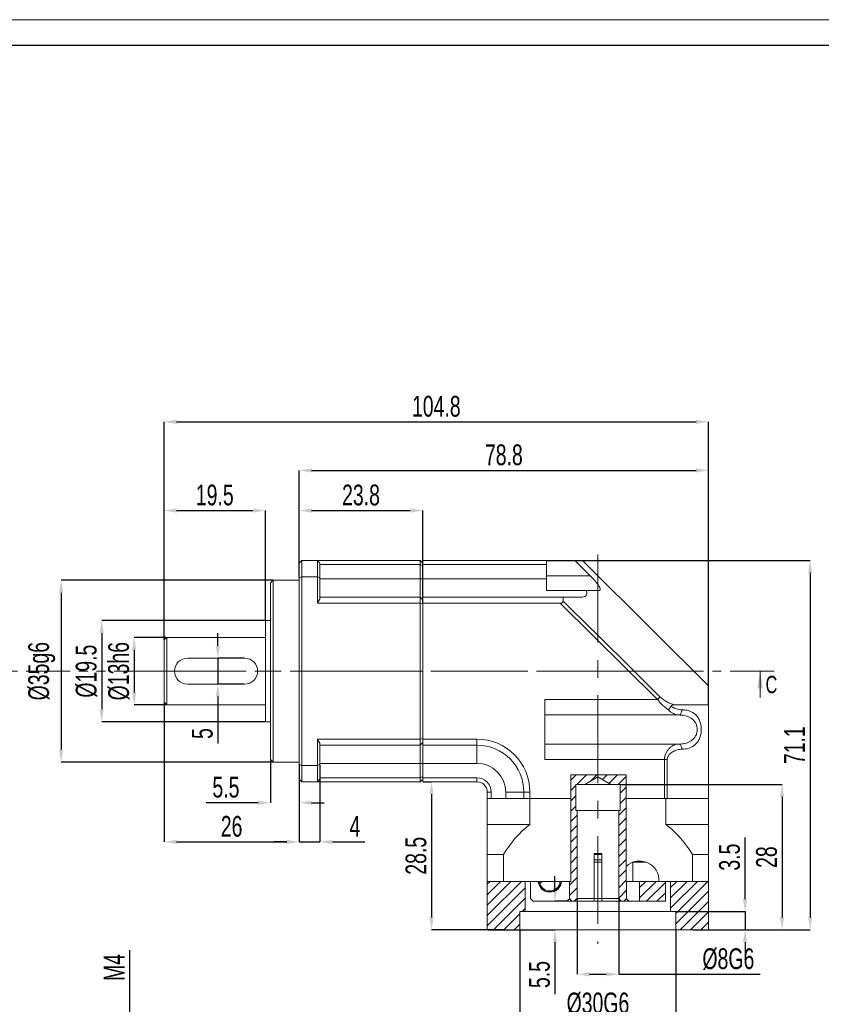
# Model space of a CAD drawing. Header units: millimetres. Extents: x 2127 to 2441, y 231 to 454.
# Tile 3 of 4: x 2218 to 2333, y 311 to 454. Entities that reach past the tile are written whole.
import ezdxf

# ---------------------------------------------------------------- set-up
doc = ezdxf.new("R2010")
doc.units = ezdxf.units.MM
for name, pattern in [('CENTER2', [28.575, 19.05, -3.175, 3.175, -3.175]), ('CENTERX2', [20.32, 12.7, -2.54, 2.54, -2.54]), ('PHANTOM', [12.7, 6.35, -1.27, 1.27, -1.27, 1.27, -1.27])]:
    doc.linetypes.add(name, pattern=pattern)
doc.layers.add('3中心线层', color=1, linetype='CENTER2')
doc.layers.add('6文字层', color=3, linetype='Continuous')
doc.layers.add('SLD-0', color=7, linetype='Continuous', lineweight=18)
doc.layers.add('图框_外框线', color=7, linetype='Continuous', lineweight=18)
doc.styles.add('SLDTEXTSTYLE2', font='TXT', dxfattribs={"width": 0.7})
doc.dimstyles.new('SLDDIMSTYLE12', dxfattribs={"dimtxt": 3, "dimasz": 1.8, "dimexe": 0, "dimexo": 0.0625, "dimgap": 0.75, "dimtad": 1, "dimlfac": 1.333333, "dimrnd": 1e-09, "dimzin": 12, "dimdsep": 46, "dimtxsty": 'SLDTEXTSTYLE2', "dimsah": 1, "dimcen": 0.09, "dimadec": 0, "dimazin": 3, "dimtfac": 1, "dimtmove": 0, "dimatfit": 0, "dimfxl": 1, "dimfrac": 2, "dimtolj": 1, "dimtzin": 12, "dimarcsym": 0})
doc.dimstyles.new('SLDDIMSTYLE4', dxfattribs={"dimtxt": 3, "dimasz": 1.8, "dimexe": 0, "dimexo": 0.0625, "dimgap": 0.75, "dimtad": 1, "dimlfac": 1.333333, "dimrnd": 1e-09, "dimzin": 12, "dimdsep": 46, "dimtxsty": 'SLDTEXTSTYLE2', "dimsah": 1, "dimcen": 0.09, "dimadec": 0, "dimazin": 3, "dimtfac": 1, "dimtofl": 0, "dimtmove": 0, "dimatfit": 3, "dimfxl": 1, "dimfrac": 2, "dimtolj": 1, "dimtzin": 12, "dimarcsym": 0})
doc.dimstyles.new('SLDDIMSTYLE5', dxfattribs={"dimtxt": 3, "dimasz": 1.8, "dimexe": 0, "dimexo": 0.0625, "dimgap": 0.75, "dimtad": 1, "dimlfac": 1.333333, "dimrnd": 1e-09, "dimzin": 12, "dimdsep": 46, "dimtxsty": 'SLDTEXTSTYLE2', "dimsah": 1, "dimcen": 0.09, "dimadec": 0, "dimazin": 3, "dimtfac": 1, "dimtmove": 0, "dimatfit": 0, "dimfxl": 1, "dimfrac": 2, "dimtolj": 1, "dimtzin": 12, "dimarcsym": 0})
doc.dimstyles.new('SLDDIMSTYLE6', dxfattribs={"dimtxt": 3, "dimasz": 1.8, "dimexe": 0, "dimexo": 0.0625, "dimgap": 0.75, "dimtad": 1, "dimlfac": 1.333333, "dimrnd": 1e-09, "dimzin": 12, "dimdsep": 46, "dimtxsty": 'SLDTEXTSTYLE2', "dimsah": 1, "dimcen": 0.09, "dimadec": 0, "dimazin": 3, "dimtfac": 1, "dimtofl": 0, "dimtmove": 0, "dimatfit": 3, "dimfxl": 1, "dimfrac": 2, "dimtolj": 1, "dimarcsym": 0})
doc.dimstyles.new('SLDDIMSTYLE7', dxfattribs={"dimtxt": 3, "dimasz": 1.8, "dimexe": 0, "dimexo": 0.0625, "dimgap": 0.75, "dimtad": 1, "dimlfac": 1.333333, "dimrnd": 1e-09, "dimzin": 12, "dimdsep": 46, "dimtxsty": 'SLDTEXTSTYLE2', "dimsah": 1, "dimcen": 0.09, "dimadec": 0, "dimazin": 3, "dimtfac": 1, "dimtofl": 0, "dimtmove": 0, "dimatfit": 3, "dimfxl": 1, "dimfrac": 2, "dimtolj": 1, "dimarcsym": 0})
doc.dimstyles.new('SLDDIMSTYLE8', dxfattribs={"dimtxt": 3, "dimasz": 1.8, "dimexe": 0, "dimexo": 0.0625, "dimgap": 0.75, "dimtad": 1, "dimlfac": 1.333333, "dimrnd": 1e-09, "dimzin": 12, "dimdsep": 46, "dimtxsty": 'SLDTEXTSTYLE2', "dimsah": 1, "dimcen": 0.09, "dimadec": 0, "dimazin": 3, "dimtfac": 1, "dimtofl": 0, "dimtmove": 0, "dimatfit": 3, "dimfxl": 1, "dimfrac": 2, "dimtolj": 1, "dimarcsym": 0})
doc.dimstyles.new('SLDDIMSTYLE9', dxfattribs={"dimtxt": 3, "dimasz": 1.8, "dimexe": 0, "dimexo": 0.0625, "dimgap": 0.75, "dimtad": 1, "dimlfac": 1.333333, "dimrnd": 1e-09, "dimzin": 12, "dimdsep": 46, "dimtxsty": 'SLDTEXTSTYLE2', "dimsah": 1, "dimcen": 0.09, "dimadec": 0, "dimazin": 3, "dimtfac": 1, "dimtofl": 0, "dimtmove": 0, "dimatfit": 3, "dimfxl": 1, "dimfrac": 2, "dimtolj": 1, "dimarcsym": 0})
pattern_1 = [(45, (2146.8383, 232.4418), (-0.7483547, 0.7483547), [])]

# ---------------------------------------------------------------- blocks, each defined once
blk = doc.blocks.new('*D72')
at = {"layer": '6文字层', "color": 0, "lineweight": -2}
for p, q in [((2238.37, 364.06), (2238.37, 395.5)), ((2240.17, 395.5), (2315.17, 395.5)), ((2316.97, 354.69), (2316.97, 395.5))]:
    blk.add_line(p, q, dxfattribs=at)
at = {"layer": '6文字层', "color": 0}
for points in [[(2240.17, 395.8), (2240.17, 395.2), (2238.37, 395.5)], [(2315.17, 395.2), (2315.17, 395.8), (2316.97, 395.5)]]:
    blk.add_solid(points, dxfattribs=at)
at = {"layer": 'Defpoints', "color": 0}
for p in [(2316.97, 395.5), (2238.37, 364), (2316.97, 354.63)]:
    blk.add_point(p, dxfattribs=at)
at = {"layer": '6文字层', "color": 0, "insert": (2277.67, 399.25), "char_height": 3, "attachment_point": 2, "style": 'SLDTEXTSTYLE2'}
blk.add_mtext('\\A1;104.8', dxfattribs=at)
blk = doc.blocks.new('*D73')
at = {"layer": '6文字层', "color": 0, "lineweight": -2}
for p, q in [((2257.87, 373.06), (2257.87, 388.49)), ((2259.67, 388.49), (2315.17, 388.49)), ((2316.97, 354.69), (2316.97, 388.49))]:
    blk.add_line(p, q, dxfattribs=at)
at = {"layer": '6文字层', "color": 0}
for points in [[(2259.67, 388.79), (2259.67, 388.19), (2257.87, 388.49)], [(2315.17, 388.19), (2315.17, 388.79), (2316.97, 388.49)]]:
    blk.add_solid(points, dxfattribs=at)
at = {"layer": 'Defpoints', "color": 0}
for p in [(2316.97, 388.49), (2257.87, 372.99), (2316.97, 354.63)]:
    blk.add_point(p, dxfattribs=at)
at = {"layer": '6文字层', "color": 0, "insert": (2287.42, 392.24), "char_height": 3, "attachment_point": 2, "style": 'SLDTEXTSTYLE2'}
blk.add_mtext('\\A1;78.8', dxfattribs=at)
blk = doc.blocks.new('*D74')
at = {"layer": '6文字层', "color": 0, "lineweight": -2}
for p, q in [((2257.87, 373.06), (2257.87, 382.69)), ((2259.67, 382.69), (2273.92, 382.69)), ((2275.72, 369.38), (2275.72, 382.69))]:
    blk.add_line(p, q, dxfattribs=at)
at = {"layer": '6文字层', "color": 0}
for points in [[(2259.67, 382.99), (2259.67, 382.39), (2257.87, 382.69)], [(2273.92, 382.39), (2273.92, 382.99), (2275.72, 382.69)]]:
    blk.add_solid(points, dxfattribs=at)
at = {"layer": 'Defpoints', "color": 0}
for p in [(2275.72, 382.69), (2257.87, 372.99), (2275.72, 369.32)]:
    blk.add_point(p, dxfattribs=at)
at = {"layer": '6文字层', "color": 0, "insert": (2266.8, 386.44), "char_height": 3, "attachment_point": 2, "style": 'SLDTEXTSTYLE2'}
blk.add_mtext('\\A1;23.8', dxfattribs=at)
blk = doc.blocks.new('*D75')
at = {"layer": '6文字层', "color": 0, "lineweight": -2}
for p, q in [((2238.37, 354.94), (2238.37, 334.85)), ((2257.87, 345.95), (2257.87, 334.85)), ((2240.17, 334.85), (2256.07, 334.85))]:
    blk.add_line(p, q, dxfattribs=at)
at = {"layer": '6文字层', "color": 0}
for points in [[(2240.17, 335.15), (2240.17, 334.55), (2238.37, 334.85)], [(2256.07, 334.55), (2256.07, 335.15), (2257.87, 334.85)]]:
    blk.add_solid(points, dxfattribs=at)
at = {"layer": 'Defpoints', "color": 0}
for p in [(2238.37, 355), (2257.87, 346.01), (2257.87, 334.85)]:
    blk.add_point(p, dxfattribs=at)
at = {"layer": '6文字层', "color": 0, "insert": (2248.12, 338.6), "char_height": 3, "attachment_point": 2, "style": 'SLDTEXTSTYLE2'}
blk.add_mtext('\\A1;26', dxfattribs=at)
blk = doc.blocks.new('*D76')
at = {"layer": '6文字层', "color": 0, "lineweight": -2}
for p, q in [((2238.37, 364.06), (2238.37, 382.69)), ((2240.17, 382.69), (2251.2, 382.69)), ((2253, 366.88), (2253, 382.69))]:
    blk.add_line(p, q, dxfattribs=at)
at = {"layer": '6文字层', "color": 0}
for points in [[(2240.17, 382.99), (2240.17, 382.39), (2238.37, 382.69)], [(2251.2, 382.39), (2251.2, 382.99), (2253, 382.69)]]:
    blk.add_solid(points, dxfattribs=at)
at = {"layer": 'Defpoints', "color": 0}
for p in [(2253, 382.69), (2253, 366.81), (2238.37, 364)]:
    blk.add_point(p, dxfattribs=at)
at = {"layer": '6文字层', "color": 0, "insert": (2245.69, 386.44), "char_height": 3, "attachment_point": 2, "style": 'SLDTEXTSTYLE2'}
blk.add_mtext('\\A1;19.5', dxfattribs=at)
blk = doc.blocks.new('*D77')
at = {"layer": '6文字层', "color": 0, "lineweight": -2}
for p, q in [((2253.75, 346.69), (2253.75, 340.5)), ((2257.87, 345.95), (2257.87, 340.5)), ((2251.95, 340.5), (2244.45, 340.5)), ((2259.67, 340.5), (2261.47, 340.5))]:
    blk.add_line(p, q, dxfattribs=at)
at = {"layer": '6文字层', "color": 0}
for points in [[(2251.95, 340.2), (2251.95, 340.8), (2253.75, 340.5)], [(2259.67, 340.8), (2259.67, 340.2), (2257.87, 340.5)]]:
    blk.add_solid(points, dxfattribs=at)
at = {"layer": 'Defpoints', "color": 0}
for p in [(2253.75, 346.75), (2257.87, 346.01), (2257.87, 340.5)]:
    blk.add_point(p, dxfattribs=at)
at = {"layer": '6文字层', "color": 0, "insert": (2247.3, 344.25), "char_height": 3, "attachment_point": 2, "style": 'SLDTEXTSTYLE2'}
blk.add_mtext('\\A1;5.5', dxfattribs=at)
blk = doc.blocks.new('*D78')
at = {"layer": '6文字层', "color": 0, "lineweight": -2}
for p, q in [((2257.87, 345.95), (2257.87, 334.85)), ((2260.87, 345.95), (2260.87, 334.85)), ((2256.07, 334.85), (2254.27, 334.85)), ((2257.87, 334.85), (2260.87, 334.85)), ((2262.67, 334.85), (2267.37, 334.85))]:
    blk.add_line(p, q, dxfattribs=at)
at = {"layer": '6文字层', "color": 0}
for points in [[(2256.07, 334.55), (2256.07, 335.15), (2257.87, 334.85)], [(2262.67, 335.15), (2262.67, 334.55), (2260.87, 334.85)]]:
    blk.add_solid(points, dxfattribs=at)
at = {"layer": 'Defpoints', "color": 0}
for p in [(2257.87, 346.01), (2260.87, 346.01), (2260.87, 334.85)]:
    blk.add_point(p, dxfattribs=at)
at = {"layer": '6文字层', "color": 0, "insert": (2265.92, 338.6), "char_height": 3, "attachment_point": 2, "style": 'SLDTEXTSTYLE2'}
blk.add_mtext('\\A1;4', dxfattribs=at)
blk = doc.blocks.new('*D79')
at = {"layer": '6文字层', "color": 0, "lineweight": -2}
for p, q in [((2275.79, 343.53), (2276.97, 343.53)), ((2276.97, 341.73), (2276.97, 323.95)), ((2287.31, 322.15), (2276.97, 322.15))]:
    blk.add_line(p, q, dxfattribs=at)
at = {"layer": '6文字层', "color": 0}
for points in [[(2277.27, 341.73), (2276.67, 341.73), (2276.97, 343.53)], [(2276.67, 323.95), (2277.27, 323.95), (2276.97, 322.15)]]:
    blk.add_solid(points, dxfattribs=at)
at = {"layer": 'Defpoints', "color": 0}
for p in [(2275.72, 343.53), (2276.97, 322.15), (2287.37, 322.15)]:
    blk.add_point(p, dxfattribs=at)
at = {"layer": '6文字层', "color": 0, "insert": (2273.22, 332.84), "char_height": 3, "attachment_point": 2, "rotation": 90, "style": 'SLDTEXTSTYLE2'}
blk.add_mtext('\\A1;28.5', dxfattribs=at)
blk = doc.blocks.new('*D80')
at = {"layer": '6文字层', "color": 0, "lineweight": -2}
for p, q in [((2293.64, 375.48), (2331.63, 375.48)), ((2331.63, 373.68), (2331.63, 323.95)), ((2314.69, 322.15), (2331.63, 322.15))]:
    blk.add_line(p, q, dxfattribs=at)
at = {"layer": '6文字层', "color": 0}
for points in [[(2331.93, 373.68), (2331.33, 373.68), (2331.63, 375.48)], [(2331.33, 323.95), (2331.93, 323.95), (2331.63, 322.15)]]:
    blk.add_solid(points, dxfattribs=at)
at = {"layer": 'Defpoints', "color": 0}
for p in [(2293.57, 375.48), (2314.63, 322.15), (2331.63, 322.15)]:
    blk.add_point(p, dxfattribs=at)
at = {"layer": '6文字层', "color": 0, "insert": (2327.88, 348.81), "char_height": 3, "attachment_point": 2, "rotation": 90, "style": 'SLDTEXTSTYLE2'}
blk.add_mtext('\\A1;71.1', dxfattribs=at)
blk = doc.blocks.new('*D81')
at = {"layer": '6文字层', "color": 0, "lineweight": -2}
for p, q in [((2322.24, 326.58), (2322.24, 335.5)), ((2312.31, 324.78), (2322.24, 324.78)), ((2322.24, 324.78), (2322.24, 322.15)), ((2317.04, 322.15), (2322.24, 322.15)), ((2322.24, 320.35), (2322.24, 318.55))]:
    blk.add_line(p, q, dxfattribs=at)
at = {"layer": '6文字层', "color": 0}
for points in [[(2321.94, 326.58), (2322.54, 326.58), (2322.24, 324.78)], [(2322.54, 320.35), (2321.94, 320.35), (2322.24, 322.15)]]:
    blk.add_solid(points, dxfattribs=at)
at = {"layer": 'Defpoints', "color": 0}
for p in [(2312.25, 324.78), (2316.97, 322.15), (2322.24, 322.15)]:
    blk.add_point(p, dxfattribs=at)
at = {"layer": '6文字层', "color": 0, "insert": (2318.49, 332.65), "char_height": 3, "attachment_point": 2, "rotation": 90, "style": 'SLDTEXTSTYLE2'}
blk.add_mtext('\\A1;3.5', dxfattribs=at)
blk = doc.blocks.new('*D82')
at = {"layer": '6文字层', "color": 0, "lineweight": -2}
for p, q in [((2304.25, 343.15), (2327.58, 343.15)), ((2327.58, 341.35), (2327.58, 323.95)), ((2317.04, 322.15), (2327.58, 322.15))]:
    blk.add_line(p, q, dxfattribs=at)
at = {"layer": '6文字层', "color": 0}
for points in [[(2327.88, 341.35), (2327.28, 341.35), (2327.58, 343.15)], [(2327.28, 323.95), (2327.88, 323.95), (2327.58, 322.15)]]:
    blk.add_solid(points, dxfattribs=at)
at = {"layer": 'Defpoints', "color": 0}
for p in [(2304.19, 343.15), (2316.97, 322.15), (2327.58, 322.15)]:
    blk.add_point(p, dxfattribs=at)
at = {"layer": '6文字层', "color": 0, "insert": (2323.83, 332.65), "char_height": 3, "attachment_point": 2, "rotation": 90, "style": 'SLDTEXTSTYLE2'}
blk.add_mtext('\\A1;28', dxfattribs=at)
blk = doc.blocks.new('*D83')
at = {"layer": '6文字层', "color": 0, "lineweight": -2}
for p, q in [((2298, 326.59), (2298, 315.73)), ((2304, 326.59), (2304, 315.73)), ((2299.8, 315.73), (2302.2, 315.73)), ((2304, 315.73), (2324.43, 315.73))]:
    blk.add_line(p, q, dxfattribs=at)
at = {"layer": '6文字层', "color": 0}
for points in [[(2299.8, 316.03), (2299.8, 315.43), (2298, 315.73)], [(2302.2, 315.43), (2302.2, 316.03), (2304, 315.73)]]:
    blk.add_solid(points, dxfattribs=at)
at = {"layer": 'Defpoints', "color": 0}
for p in [(2298, 326.65), (2304, 326.65), (2304, 315.73)]:
    blk.add_point(p, dxfattribs=at)
at = {"layer": '6文字层', "color": 0, "insert": (2319.83, 319.48), "char_height": 3, "attachment_point": 2, "style": 'SLDTEXTSTYLE2'}
blk.add_mtext('\\A1;%%c8G6', dxfattribs=at)
blk = doc.blocks.new('*D84')
at = {"layer": '6文字层', "color": 0, "lineweight": -2}
for p, q in [((2289.75, 322.09), (2289.75, 309.34)), ((2312.25, 322.09), (2312.25, 309.34)), ((2291.55, 309.34), (2310.45, 309.34))]:
    blk.add_line(p, q, dxfattribs=at)
at = {"layer": '6文字层', "color": 0}
for points in [[(2291.55, 309.64), (2291.55, 309.04), (2289.75, 309.34)], [(2310.45, 309.04), (2310.45, 309.64), (2312.25, 309.34)]]:
    blk.add_solid(points, dxfattribs=at)
at = {"layer": 'Defpoints', "color": 0}
for p in [(2289.75, 322.15), (2312.25, 322.15), (2312.25, 309.34)]:
    blk.add_point(p, dxfattribs=at)
at = {"layer": '6文字层', "color": 0, "insert": (2301, 313.09), "char_height": 3, "attachment_point": 2, "style": 'SLDTEXTSTYLE2'}
blk.add_mtext('\\A1;%%c30G6', dxfattribs=at)
blk = doc.blocks.new('*D85')
at = {"layer": '6文字层', "color": 0, "lineweight": -2}
for p, q in [((2294.8, 328.08), (2294.8, 329.88)), ((2296.47, 326.28), (2294.8, 326.28)), ((2285.09, 322.15), (2294.8, 322.15)), ((2294.8, 320.35), (2294.8, 312.85))]:
    blk.add_line(p, q, dxfattribs=at)
at = {"layer": '6文字层', "color": 0}
for points in [[(2294.5, 328.08), (2295.1, 328.08), (2294.8, 326.28)], [(2295.1, 320.35), (2294.5, 320.35), (2294.8, 322.15)]]:
    blk.add_solid(points, dxfattribs=at)
at = {"layer": 'Defpoints', "color": 0}
for p in [(2296.54, 326.28), (2285.02, 322.15), (2294.8, 322.15)]:
    blk.add_point(p, dxfattribs=at)
at = {"layer": '6文字层', "color": 0, "insert": (2291.05, 315.7), "char_height": 3, "attachment_point": 2, "rotation": 90, "style": 'SLDTEXTSTYLE2'}
blk.add_mtext('\\A1;5.5', dxfattribs=at)
blk = doc.blocks.new('*D86')
at = {"layer": '6文字层', "color": 0, "lineweight": -2}
for p, q in [((2238.69, 364.38), (2234.05, 364.38)), ((2234.05, 362.58), (2234.05, 356.43)), ((2238.69, 354.63), (2234.05, 354.63))]:
    blk.add_line(p, q, dxfattribs=at)
at = {"layer": '6文字层', "color": 0}
for points in [[(2234.35, 362.58), (2233.75, 362.58), (2234.05, 364.38)], [(2233.75, 356.43), (2234.35, 356.43), (2234.05, 354.63)]]:
    blk.add_solid(points, dxfattribs=at)
at = {"layer": 'Defpoints', "color": 0}
for p in [(2238.75, 364.38), (2234.05, 354.63), (2238.75, 354.63)]:
    blk.add_point(p, dxfattribs=at)
at = {"layer": '6文字层', "color": 0, "insert": (2230.3, 359.5), "char_height": 3, "attachment_point": 2, "rotation": 90, "style": 'SLDTEXTSTYLE2'}
blk.add_mtext('\\A1;%%c13h6', dxfattribs=at)
blk = doc.blocks.new('*D87')
at = {"layer": '6文字层', "color": 0, "lineweight": -2}
for p, q in [((2252.94, 366.81), (2229.37, 366.81)), ((2229.37, 365.01), (2229.37, 353.99)), ((2252.94, 352.19), (2229.37, 352.19))]:
    blk.add_line(p, q, dxfattribs=at)
at = {"layer": '6文字层', "color": 0}
for points in [[(2229.67, 365.01), (2229.07, 365.01), (2229.37, 366.81)], [(2229.07, 353.99), (2229.67, 353.99), (2229.37, 352.19)]]:
    blk.add_solid(points, dxfattribs=at)
at = {"layer": 'Defpoints', "color": 0}
for p in [(2253, 366.81), (2229.37, 352.19), (2253, 352.19)]:
    blk.add_point(p, dxfattribs=at)
at = {"layer": '6文字层', "color": 0, "insert": (2225.62, 359.5), "char_height": 3, "attachment_point": 2, "rotation": 90, "style": 'SLDTEXTSTYLE2'}
blk.add_mtext('\\A1;%%c19.5', dxfattribs=at)
blk = doc.blocks.new('*D88')
at = {"layer": '6文字层', "color": 0, "lineweight": -2}
for p, q in [((2254.06, 372.63), (2223.51, 372.63)), ((2223.51, 370.83), (2223.51, 348.18)), ((2254.06, 346.38), (2223.51, 346.38))]:
    blk.add_line(p, q, dxfattribs=at)
at = {"layer": '6文字层', "color": 0}
for points in [[(2223.81, 370.83), (2223.21, 370.83), (2223.51, 372.63)], [(2223.21, 348.18), (2223.81, 348.18), (2223.51, 346.38)]]:
    blk.add_solid(points, dxfattribs=at)
at = {"layer": 'Defpoints', "color": 0}
for p in [(2254.12, 372.63), (2223.51, 346.38), (2254.12, 346.38)]:
    blk.add_point(p, dxfattribs=at)
at = {"layer": '6文字层', "color": 0, "insert": (2218.76, 359.5), "char_height": 3, "attachment_point": 2, "rotation": 90, "style": 'SLDTEXTSTYLE2'}
blk.add_mtext('\\A1;%%c35g6', dxfattribs=at)
blk = doc.blocks.new('*D89')
at = {"layer": '6文字层', "color": 0, "lineweight": -2}
for p, q in [((2246.13, 363.18), (2246.13, 364.98)), ((2249.94, 361.38), (2246.13, 361.38)), ((2246.13, 361.38), (2246.13, 357.63)), ((2249.94, 357.63), (2246.13, 357.63)), ((2246.13, 355.83), (2246.13, 349.04))]:
    blk.add_line(p, q, dxfattribs=at)
at = {"layer": '6文字层', "color": 0}
for points in [[(2245.83, 363.18), (2246.43, 363.18), (2246.13, 361.38)], [(2246.43, 355.83), (2245.83, 355.83), (2246.13, 357.63)]]:
    blk.add_solid(points, dxfattribs=at)
at = {"layer": 'Defpoints', "color": 0}
for p in [(2250, 361.38), (2246.13, 357.63), (2250, 357.63)]:
    blk.add_point(p, dxfattribs=at)
at = {"layer": '6文字层', "color": 0, "insert": (2242.38, 350.49), "char_height": 3, "attachment_point": 2, "rotation": 90, "style": 'SLDTEXTSTYLE2'}
blk.add_mtext('\\A1;5', dxfattribs=at)
blk = doc.blocks.new('*D97')
at = {"layer": '6文字层', "color": 0, "lineweight": -2}
for p, q in [((2233.42, 307.9), (2233.42, 319.21)), ((2247.31, 306.1), (2233.42, 306.1)), ((2233.42, 303.1), (2233.42, 306.1)), ((2247.31, 303.1), (2233.42, 303.1)), ((2233.42, 301.3), (2233.42, 299.5))]:
    blk.add_line(p, q, dxfattribs=at)
at = {"layer": '6文字层', "color": 0}
for points in [[(2233.12, 307.9), (2233.72, 307.9), (2233.42, 306.1)], [(2233.72, 301.3), (2233.12, 301.3), (2233.42, 303.1)]]:
    blk.add_solid(points, dxfattribs=at)
at = {"layer": 'Defpoints', "color": 0}
for p in [(2233.42, 306.1), (2247.37, 306.1), (2247.37, 303.1)]:
    blk.add_point(p, dxfattribs=at)
at = {"layer": '6文字层', "color": 0, "insert": (2229.67, 316.71), "char_height": 3, "attachment_point": 2, "rotation": 90, "style": 'SLDTEXTSTYLE2'}
blk.add_mtext('\\A1;M4', dxfattribs=at)

msp = doc.modelspace()

# ---------------------------------------------------------------- hatches: boundary and pattern name
at = {"linetype": 'Continuous', "lineweight": 0}
h = msp.add_hatch(dxfattribs=at)
h.set_pattern_fill('ANSI31', scale=0.333333, style=0)
h.set_pattern_definition(pattern_1)
h.paths.add_polyline_path([(2296.874816, 326.650973), (2297.249816, 326.275973), (2297.624816, 326.275973), (2297.999816, 326.650973), (2297.999816, 339.400973), (2297.812316, 339.400973), (2297.812316, 343.150973), (2299.124816, 343.150973), (2300.999816, 344.233505), (2302.874816, 343.150973), (2304.187316, 343.150973), (2304.187316, 339.400973), (2303.999816, 339.400973), (2303.999816, 326.650973), (2304.374816, 326.275973), (2304.749816, 326.275973), (2305.124816, 326.650973), (2305.124816, 329.151847), (2305.064545, 329.151847), (2305.064545, 344.535023), (2297.077218, 344.535023), (2297.077218, 329.151847), (2296.874816, 329.151847)], flags=0)
h = msp.add_hatch(dxfattribs=at)
h.set_pattern_fill('ANSI31', scale=0.333333, style=0)
h.set_pattern_definition(pattern_1)
h.paths.add_polyline_path([(2285.024816, 322.150973), (2289.749816, 322.150973), (2289.749816, 324.775973), (2290.499816, 324.775973), (2290.499816, 329.151847), (2285.024816, 329.151847)], flags=0)
h = msp.add_hatch(dxfattribs=at)
h.set_pattern_fill('ANSI31', style=0)
h.set_pattern_definition([(45, (2146.8383, 232.4418), (-2.245064, 2.245064), [])])
edge = h.paths.add_edge_path(flags=0)
edge.add_arc((2294.062316, 329.275973), 1.5, 184.74669787, 355.25330213)
edge.add_line((2295.557172, 329.151847), (2292.567461, 329.151847))
h = msp.add_hatch(dxfattribs=at)
h.set_pattern_fill('ANSI31', scale=0.333333, style=0)
h.set_pattern_definition(pattern_1)
h.paths.add_polyline_path([(2310.749816, 329.151847), (2306.999816, 329.151847), (2306.999816, 326.275973), (2310.749816, 326.275973)], flags=0)
h = msp.add_hatch(dxfattribs=at)
h.set_pattern_fill('ANSI31', scale=0.333333, style=0)
h.set_pattern_definition(pattern_1)
h.paths.add_polyline_path([(2316.974816, 329.151847), (2311.499816, 329.151847), (2311.499816, 324.775973), (2312.249816, 324.775973), (2312.249816, 322.150973), (2316.974816, 322.150973)], flags=0)

# ---------------------------------------------------------------- linework, layer by layer
at = {"color": 7, "linetype": 'Continuous', "lineweight": 15}
for p, q in [((2257.874816, 375.100973), (2258.249817, 375.475973)), ((2258.249817, 375.475973), (2258.249817, 373.131797)), ((2258.249817, 375.475973), (2260.499816, 375.475973)), ((2260.499816, 373.131797), (2260.499816, 375.475973)), ((2260.499816, 375.475973), (2260.874816, 375.100973)), ((2260.499816, 375.475973), (2275.349816, 375.475973)), ((2275.349816, 374.906811), (2275.349816, 375.475973)), ((2275.724816, 375.100973), (2275.349816, 375.475973)), ((2293.574817, 375.475973), (2275.724816, 375.475973)), ((2275.724816, 375.475973), (2275.724816, 374.906811)), ((2293.574817, 375.475973), (2293.574817, 374.906811)), ((2297.661419, 375.475973), (2293.574817, 375.475973)), ((2299.902422, 373.249797), (2297.661419, 375.475973)), ((2257.874816, 372.992846), (2257.874816, 375.100973)), ((2260.874816, 375.100973), (2260.874816, 372.992846)), ((2260.874816, 374.906811), (2275.349816, 374.906811)), ((2275.349816, 372.813474), (2275.349816, 374.906811)), ((2275.724816, 374.709293), (2275.349816, 374.906811)), ((2293.574817, 374.906811), (2275.724816, 374.906811)), ((2275.724816, 374.906811), (2275.724816, 372.813474)), ((2293.574817, 374.906811), (2293.574817, 372.813474)), ((2254.124817, 372.625973), (2253.749816, 372.250974)), ((2257.874816, 372.625973), (2254.124817, 372.625973)), ((2254.124817, 372.625973), (2254.124817, 346.375973)), ((2257.874816, 372.992846), (2258.249817, 373.131797)), ((2257.874816, 346.0091), (2257.874816, 372.992846)), ((2258.249817, 373.131797), (2258.249817, 345.870149)), ((2260.499816, 373.131797), (2258.249817, 373.131797)), ((2260.499816, 369.317382), (2260.499816, 373.131797)), ((2260.499816, 373.131797), (2260.874816, 372.992846)), ((2260.874816, 372.992846), (2260.874816, 369.903016)), ((2260.874816, 372.813474), (2275.349816, 372.813474)), ((2275.349816, 370.188473), (2275.349816, 372.813474)), ((2275.724816, 372.813474), (2275.349816, 372.813474)), ((2293.574817, 372.813474), (2275.724816, 372.813474)), ((2275.724816, 372.813474), (2275.724816, 370.188473)), ((2299.902422, 373.249797), (2293.574817, 373.249797)), ((2293.574817, 372.813474), (2293.574817, 371.149796)), ((2253.749816, 346.750973), (2253.749816, 372.250974)), ((2293.574817, 371.149796), (2299.326783, 371.149796)), ((2260.874816, 370.188473), (2275.349816, 370.188473)), ((2275.349816, 369.317382), (2275.349816, 370.188473)), ((2275.724816, 369.813473), (2275.349816, 370.188473)), ((2275.724816, 370.188473), (2275.724816, 369.317382)), ((2295.974817, 370.188473), (2275.724816, 370.188473)), ((2295.974814, 370.188473), (2295.974803, 369.625197)), ((2275.349816, 369.317382), (2260.499816, 369.317382)), ((2275.349816, 349.684565), (2275.349816, 369.317382)), ((2275.724816, 369.210794), (2275.349816, 369.317382)), ((2295.571408, 369.317382), (2275.724816, 369.317382)), ((2275.724816, 349.684565), (2275.724816, 369.317382)), ((2309.602077, 355.425619), (2295.571408, 369.317382)), ((2253.749816, 366.813473), (2252.999816, 366.813473)), ((2252.999816, 352.188473), (2252.999816, 366.813473)), ((2238.749816, 364.375973), (2238.374816, 364.000973)), ((2238.374816, 355.000973), (2238.374816, 364.000973)), ((2252.999816, 364.375973), (2238.749816, 364.375973)), ((2238.749816, 364.375973), (2238.749816, 354.625973)), ((2241.749817, 361.375973), (2249.999817, 361.375973)), ((2249.999817, 357.625973), (2241.749817, 357.625973)), ((2293.349816, 355.425619), (2309.602077, 355.425619)), ((2293.349816, 346.725749), (2293.349816, 355.425619)), ((2238.374816, 355.000973), (2238.749816, 354.625973)), ((2238.749816, 354.625973), (2252.999816, 354.625973)), ((2316.974816, 354.625879), (2316.974816, 341.125974)), ((2312.635916, 353.175653), (2293.349816, 353.175653)), ((2252.999816, 352.188473), (2253.749816, 352.188473)), ((2275.724816, 349.791152), (2275.349816, 349.684565)), ((2260.499816, 345.870149), (2260.499816, 349.684565)), ((2260.499816, 349.684565), (2275.349816, 349.684565)), ((2260.874816, 349.09893), (2260.874816, 346.0091)), ((2260.874816, 348.813473), (2275.349816, 348.813473)), ((2275.349816, 348.813473), (2275.349816, 349.684565)), ((2275.724816, 349.188473), (2275.349816, 348.813473)), ((2275.349816, 346.188473), (2275.349816, 348.813473)), ((2283.524816, 349.684565), (2275.724816, 349.684565)), ((2275.724816, 348.813473), (2275.724816, 349.684565)), ((2283.524816, 348.813473), (2275.724816, 348.813473)), ((2275.724816, 346.188473), (2275.724816, 348.813473)), ((2283.524816, 348.813473), (2283.524816, 349.684565)), ((2283.524816, 346.188473), (2283.524816, 348.813473)), ((2293.349816, 348.975716), (2312.635916, 348.975716)), ((2253.749816, 346.750973), (2254.124817, 346.375973)), ((2254.124817, 346.375973), (2257.874816, 346.375973)), ((2257.874816, 343.900973), (2257.874816, 346.0091)), ((2257.874816, 346.0091), (2258.249817, 345.870149)), ((2258.249817, 345.870149), (2260.499816, 345.870149)), ((2258.249817, 345.870149), (2258.249817, 343.525974)), ((2260.499816, 345.870149), (2260.874816, 346.0091)), ((2260.499816, 343.525974), (2260.499816, 345.870149)), ((2260.874816, 346.188473), (2275.349816, 346.188473)), ((2260.874816, 346.0091), (2260.874816, 343.900973)), ((2275.724816, 346.188473), (2275.349816, 346.188473)), ((2275.349816, 344.095136), (2275.349816, 346.188473)), ((2283.524816, 346.188473), (2275.724816, 346.188473)), ((2275.724816, 344.095136), (2275.724816, 346.188473)), ((2310.601868, 346.725749), (2293.349816, 346.725749)), ((2311.001953, 346.725749), (2310.601868, 346.725749)), ((2310.601868, 341.125974), (2310.601868, 346.725749)), ((2311.001953, 346.725749), (2311.001953, 341.125974)), ((2260.874816, 344.095136), (2275.349816, 344.095136)), ((2275.349816, 344.095136), (2275.724816, 344.292654)), ((2275.349816, 343.525974), (2275.349816, 344.095136)), ((2283.524816, 344.095136), (2275.724816, 344.095136)), ((2275.724816, 343.525974), (2275.724816, 344.095136)), ((2283.524816, 343.525974), (2283.524816, 344.095136)), ((2305.064545, 344.535024), (2297.077217, 344.535024)), ((2297.077217, 344.535024), (2297.077217, 341.125974)), ((2300.999817, 344.233506), (2299.124816, 343.150973)), ((2302.874818, 343.150973), (2300.999817, 344.233506)), ((2305.064545, 341.125974), (2305.064545, 344.535024)), ((2258.249817, 343.525974), (2257.874816, 343.900973)), ((2260.499816, 343.525974), (2258.249817, 343.525974)), ((2260.499816, 343.525974), (2260.874816, 343.900973)), ((2260.499816, 343.525974), (2275.349816, 343.525974)), ((2275.349816, 343.525974), (2275.724816, 343.900973)), ((2283.524816, 343.525974), (2275.724816, 343.525974)), ((2299.124816, 343.150973), (2297.812316, 343.150973)), ((2297.812316, 343.150973), (2297.812316, 339.400974)), ((2299.124816, 343.150973), (2302.874818, 343.150973)), ((2304.187318, 343.150973), (2302.874818, 343.150973)), ((2304.187318, 339.400974), (2304.187318, 343.150973)), ((2285.024817, 342.025974), (2285.024817, 341.125974)), ((2285.024817, 342.025974), (2285.593979, 342.025974)), ((2285.593979, 342.025974), (2285.593979, 341.125974)), ((2287.687316, 342.025974), (2287.687316, 341.125974)), ((2287.687316, 342.025974), (2290.312316, 342.025974)), ((2290.312316, 342.025974), (2290.312316, 341.125974)), ((2290.312316, 342.025974), (2291.183408, 342.025974)), ((2291.183408, 342.025974), (2291.183408, 341.125974)), ((2285.024817, 337.375973), (2285.024817, 341.125974)), ((2285.024817, 341.125974), (2291.183408, 341.125974)), ((2285.024817, 341.125974), (2285.593979, 341.125974)), ((2290.312316, 341.125974), (2291.183408, 341.125974)), ((2291.183408, 341.125974), (2291.183408, 337.375973)), ((2297.077217, 341.125974), (2291.183408, 341.125974)), ((2297.077217, 341.125974), (2297.077217, 329.151848)), ((2310.816224, 341.125974), (2305.064545, 341.125974)), ((2305.064545, 331.316776), (2305.064545, 341.125974)), ((2310.601868, 341.125974), (2305.064545, 341.125974)), ((2310.816224, 337.375973), (2310.816224, 341.125974)), ((2310.816224, 341.125974), (2316.974816, 341.125974)), ((2311.001953, 341.125974), (2316.974816, 341.125974)), ((2316.974816, 341.125974), (2316.974816, 337.375973)), ((2297.812316, 339.400974), (2297.999816, 339.400974)), ((2297.999816, 339.400974), (2297.999816, 326.650973)), ((2297.999816, 339.400974), (2303.999817, 339.400974)), ((2303.999817, 326.650973), (2303.999817, 339.400974)), ((2303.999817, 339.400974), (2304.187318, 339.400974)), ((2285.024817, 333.016378), (2285.024817, 337.375973)), ((2285.024817, 337.375973), (2291.183408, 337.375973)), ((2310.816224, 337.375973), (2316.974816, 337.375973)), ((2316.974816, 337.375973), (2316.974816, 333.016378)), ((2287.368992, 333.016378), (2285.024817, 333.016378)), ((2285.024817, 329.151848), (2285.024817, 333.016378)), ((2287.368992, 333.016378), (2287.368992, 329.151848)), ((2301.562315, 333.175972), (2300.437316, 333.175972)), ((2300.437316, 333.175972), (2300.437316, 326.650973)), ((2301.562315, 333.025972), (2300.437316, 333.025972)), ((2301.562315, 326.650973), (2301.562315, 333.175972)), ((2314.630641, 329.151848), (2314.630641, 333.016378)), ((2316.974816, 333.016378), (2314.630641, 333.016378)), ((2316.974816, 333.016378), (2316.974816, 329.151848)), ((2300.437316, 332.275973), (2301.562315, 332.275973)), ((2301.562315, 331.900973), (2300.437316, 331.900973)), ((2305.064545, 329.151848), (2305.064545, 331.316776)), ((2306.045437, 331.900973), (2305.990097, 331.900973)), ((2306.045437, 331.900973), (2306.045437, 329.151848)), ((2308.009535, 331.900973), (2306.045437, 331.900973)), ((2285.024817, 329.151848), (2287.368992, 329.151848)), ((2285.024817, 322.150973), (2285.024817, 329.151848)), ((2297.077217, 329.151848), (2287.368992, 329.151848)), ((2290.499816, 324.775972), (2290.499816, 329.151848)), ((2291.266056, 329.151848), (2291.266056, 326.650973)), ((2296.874817, 326.650973), (2296.874817, 329.151848)), ((2306.045437, 329.151848), (2305.064545, 329.151848)), ((2305.124817, 329.151848), (2305.124817, 326.650973)), ((2306.045437, 329.151848), (2309.809577, 329.151848)), ((2306.999818, 329.151848), (2306.999818, 326.275972)), ((2314.630641, 329.151848), (2309.809577, 329.151848)), ((2310.749817, 329.151848), (2310.749817, 326.275972)), ((2311.499816, 329.151848), (2311.499816, 324.775972)), ((2314.630641, 329.151848), (2316.974816, 329.151848)), ((2316.974816, 329.151848), (2316.974816, 322.150973)), ((2291.266056, 326.650973), (2291.641707, 326.275972)), ((2291.641707, 326.275972), (2296.535111, 326.275972)), ((2296.535111, 326.275972), (2296.894, 326.63179)), ((2297.249816, 326.275972), (2296.535111, 326.275972)), ((2297.249816, 326.275972), (2296.874817, 326.650973)), ((2297.624817, 326.275972), (2297.249816, 326.275972)), ((2297.999816, 326.650973), (2297.624817, 326.275972)), ((2300.437316, 326.275972), (2297.624817, 326.275972)), ((2297.999816, 326.650973), (2300.437316, 326.650973)), ((2301.567626, 326.275972), (2300.430599, 326.275972)), ((2300.435603, 326.650973), (2301.563832, 326.650973)), ((2301.562315, 326.650973), (2303.999817, 326.650973)), ((2304.374815, 326.275972), (2301.562315, 326.275972)), ((2304.374815, 326.275972), (2303.999817, 326.650973)), ((2304.749816, 326.275972), (2304.374815, 326.275972)), ((2305.124817, 326.650973), (2304.749816, 326.275972)), ((2305.464521, 326.275972), (2304.749816, 326.275972)), ((2305.105633, 326.63179), (2305.464521, 326.275972)), ((2305.464521, 326.275972), (2306.999818, 326.275972)), ((2310.749817, 326.275972), (2306.999818, 326.275972)), ((2289.749816, 322.150973), (2289.749816, 324.775972)), ((2289.749816, 324.775972), (2290.499816, 324.775972)), ((2311.499816, 324.775972), (2290.499816, 324.775972)), ((2311.499816, 324.775972), (2312.249817, 324.775972)), ((2312.249817, 324.775972), (2312.249817, 322.150973)), ((2285.024817, 322.150973), (2289.749816, 322.150973)), ((2312.249817, 322.150973), (2289.749816, 322.150973)), ((2312.249817, 322.150973), (2316.974816, 322.150973))]:
    msp.add_line(p, q, dxfattribs=at)
at = {"color": 7, "linetype": 'Continuous', "lineweight": 0}
msp.add_line((2324.417958, 355.700973), (2324.417958, 359.500973), dxfattribs=at)
at = {"color": 7, "linetype": 'Continuous', "lineweight": 15, "flags": 128}
for points in [[(2316.983522, 357.374813), (2308.992121, 365.315798), (2298.759003, 375.484353)], [(2295.974817, 369.625193), (2297.040885, 368.569968), (2301.305155, 364.349068), (2305.631357, 360.066862), (2309.957562, 355.784656)], [(2309.957562, 355.784656), (2309.920064, 355.746784), (2309.879856, 355.706172), (2309.837276, 355.663168), (2309.79269, 355.618136), (2309.746478, 355.571462), (2309.699036, 355.523545), (2309.650765, 355.474791), (2309.602077, 355.425619)], [(2312.019541, 354.625926), (2313.176381, 354.625898), (2314.258068, 354.625869), (2315.717402, 354.625827), (2316.974816, 354.625785)], [(2313.120753, 353.925641), (2313.111091, 353.779709), (2313.083269, 353.639354), (2313.038342, 353.509944), (2312.978034, 353.396423), (2312.904648, 353.303133), (2312.820988, 353.233639), (2312.730257, 353.190597), (2312.635916, 353.175653)], [(2313.120753, 348.225727), (2313.111091, 348.371659), (2313.083269, 348.512013), (2313.038342, 348.641424), (2312.978034, 348.754945), (2312.904648, 348.848234), (2312.820988, 348.91773), (2312.730257, 348.960771), (2312.635916, 348.975716)]]:
    msp.add_lwpolyline(points, dxfattribs=at)
at = {"color": 7, "linetype": 'Continuous', "lineweight": 15}
for centre, radius, start, end in [((2276.474816, 359.500973), 18.75, 146.30473785, 148.42987133), ((2241.749816, 359.500973), 1.875, 90, 270), ((2249.999816, 359.500973), 1.875, 270, 90), ((2276.474816, 359.500973), 18.75, 211.57012867, 213.69526215), ((2283.524816, 342.025973), 7.658592, 0, 90), ((2283.524816, 342.025973), 6.7875, 0, 90), ((2283.524816, 342.025973), 4.1625, 0, 90), ((2283.524816, 342.025973), 2.069162, 0, 90), ((2283.524816, 342.025973), 1.5, 0, 90), ((2300.999816, 324.93863), 15.844538, 128.28293559, 149.34864262), ((2300.999816, 324.93863), 15.844538, 30.65135738, 51.71706441), ((2306.999816, 329.275973), 2.8125, 357.47050106, 133.47962299), ((2294.062316, 329.275973), 1.6875, 184.21827192, 355.78172808), ((2294.062316, 329.275973), 1.5, 184.74669787, 355.25330213)]:
    msp.add_arc(centre, radius, start, end, dxfattribs=at)
at = {"color": 8, "linetype": 'Continuous', "lineweight": 15}
msp.add_arc((2294.062316, 329.275973), 1.65, 184.31432131, 355.68567869, dxfattribs=at)
at = {"color": 7, "linetype": 'Continuous', "lineweight": 15}
for points, knots in [([(2297.661419, 375.475973), (2297.907737, 375.475973), (2298.312132, 375.475973), (2298.616423, 375.475973), (2298.75794, 375.475973), (2298.752669, 375.475973), (2298.750675, 375.475973)], [0, 0, 0, 0, 0.37399616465, 0.61401182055, 0.85402843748, 1, 1, 1, 1]), ([(2301.111745, 371.149796), (2301.183666, 371.149796), (2301.241172, 371.16396), (2301.319139, 371.229201), (2301.337176, 371.278579), (2301.331288, 371.379309), (2301.323693, 371.417229), (2301.298521, 371.498782), (2301.280939, 371.542743), (2301.214321, 371.683676), (2301.153143, 371.786214), (2301.008099, 372.001206), (2300.923649, 372.114299), (2300.743735, 372.340261), (2300.6473, 372.454516), (2300.34223, 372.800851), (2300.125657, 373.028037), (2299.902421, 373.249796)], [0, 0, 0, 0, 0.125, 0.125, 0.25, 0.25, 0.3125, 0.3125, 0.375, 0.375, 0.5, 0.5, 0.625, 0.625, 0.75, 0.75, 1, 1, 1, 1]), ([(2298.511844, 370.188473), (2298.666823, 370.188473), (2298.811076, 370.201387), (2299.004598, 370.249351), (2299.065597, 370.270403), (2299.174896, 370.323608), (2299.223484, 370.355732), (2299.306272, 370.433447), (2299.340473, 370.479523), (2299.389305, 370.583612), (2299.404448, 370.641911), (2299.4148, 370.772436), (2299.409807, 370.842336), (2299.381516, 370.990424), (2299.357806, 371.069553), (2299.326783, 371.149796)], [0, 0, 0, 0, 0.25, 0.25, 0.375, 0.375, 0.5, 0.5, 0.625, 0.625, 0.75, 0.75, 0.875, 0.875, 1, 1, 1, 1]), ([(2295.571408, 369.317382), (2295.623214, 369.317382), (2295.675023, 369.321579), (2295.77477, 369.344053), (2295.822694, 369.362748), (2295.901771, 369.41876), (2295.93184, 369.456019), (2295.968116, 369.538503), (2295.974802, 369.581558), (2295.974804, 369.625197)], [0, 0, 0, 0, 0.25, 0.25, 0.5, 0.5, 0.75, 0.75, 1, 1, 1, 1]), ([(2316.974816, 357.366051), (2316.974816, 357.369561), (2316.974816, 357.380386), (2316.974816, 357.251992), (2316.974816, 356.993191), (2316.974816, 356.59844), (2316.974816, 356.069138), (2316.974816, 355.420751), (2316.974816, 354.888719), (2316.974816, 354.625973)], [0, 0, 0, 0, 0.0747656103, 0.2306345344, 0.3826128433, 0.5345878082, 0.6909917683, 0.8473948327, 1, 1, 1, 1]), ([(2311.182021, 353.926017), (2310.895884, 354.113381), (2310.610604, 354.330972), (2310.204051, 354.70612), (2310.073806, 354.83784), (2309.82664, 355.117779), (2309.70963, 355.265888), (2309.602079, 355.425619)], [0, 0, 0, 0, 0.5, 0.5, 0.75, 0.75, 1, 1, 1, 1]), ([(2309.957562, 355.784656), (2310.106375, 355.637357), (2310.267549, 355.511199), (2310.602645, 355.280934), (2310.777975, 355.176967), (2311.129476, 354.98984), (2311.306518, 354.906131), (2311.662068, 354.75439), (2311.84205, 354.685918), (2312.019541, 354.625973)], [0, 0, 0, 0, 0.25, 0.25, 0.5, 0.5, 0.75, 0.75, 1, 1, 1, 1]), ([(2311.550668, 354.468255), (2311.528365, 354.417285), (2311.503407, 354.367026), (2311.448461, 354.267853), (2311.418034, 354.218349), (2311.354624, 354.125046), (2311.321547, 354.080936), (2311.252575, 353.997922), (2311.216856, 353.959401), (2311.182021, 353.926017)], [0, 0, 0, 0, 0.25, 0.25, 0.5, 0.5, 0.75, 0.75, 1, 1, 1, 1]), ([(2312.019541, 354.625973), (2311.936256, 354.625973), (2311.852665, 354.622523), (2311.727686, 354.596822), (2311.686072, 354.58478), (2311.60851, 354.544259), (2311.570459, 354.513485), (2311.550668, 354.468255)], [0, 0, 0, 0, 0.5, 0.5, 0.75, 0.75, 1, 1, 1, 1]), ([(2311.550668, 354.468255), (2311.671491, 354.37302), (2311.797781, 354.294312), (2312.056889, 354.160033), (2312.190479, 354.10458), (2312.589306, 353.97245), (2312.855243, 353.926824), (2313.120753, 353.925641)], [0, 0, 0, 0, 0.25, 0.25, 0.5, 0.5, 1, 1, 1, 1]), ([(2312.635916, 353.175652), (2312.389344, 353.177369), (2312.14019, 353.241991), (2311.76614, 353.430412), (2311.642672, 353.508515), (2311.40507, 353.693908), (2311.290529, 353.801127), (2311.182021, 353.926017)], [0, 0, 0, 0, 0.5, 0.5, 0.75, 0.75, 1, 1, 1, 1]), ([(2312.635916, 348.975715), (2312.94908, 348.976786), (2313.252633, 349.004453), (2313.838349, 349.134043), (2314.123622, 349.237525), (2314.5088, 349.473851), (2314.631935, 349.567519), (2314.856074, 349.786193), (2314.956735, 349.910143), (2315.130474, 350.196668), (2315.200882, 350.355525), (2315.274356, 350.615706), (2315.29335, 350.706074), (2315.318633, 350.888468), (2315.324993, 350.980018), (2315.325504, 351.255719), (2315.299709, 351.443129), (2315.204402, 351.786011), (2315.133711, 351.947856), (2314.962446, 352.233236), (2314.86027, 352.360375), (2314.636575, 352.58), (2314.515194, 352.673095), (2314.126378, 352.91312), (2313.84705, 353.014813), (2313.256418, 353.146652), (2312.949702, 353.17458), (2312.635916, 353.175652)], [0, 0, 0, 0, 0.125, 0.125, 0.25, 0.25, 0.3125, 0.3125, 0.375, 0.375, 0.4375, 0.4375, 0.46875, 0.46875, 0.5, 0.5, 0.5625, 0.5625, 0.625, 0.625, 0.6875, 0.6875, 0.75, 0.75, 0.875, 0.875, 1, 1, 1, 1]), ([(2313.120753, 353.925641), (2313.295342, 353.924863), (2313.467096, 353.913531), (2313.804912, 353.866173), (2313.971812, 353.8298), (2314.292381, 353.729158), (2314.446397, 353.665066), (2314.741489, 353.504406), (2314.883542, 353.407066), (2315.148961, 353.174969), (2315.271036, 353.041762), (2315.49225, 352.733537), (2315.589655, 352.560302), (2315.710446, 352.274409), (2315.74691, 352.173606), (2315.80969, 351.966253), (2315.836095, 351.859792), (2315.900198, 351.531735), (2315.922418, 351.298725), (2315.921869, 350.955541), (2315.916256, 350.841294), (2315.893907, 350.613104), (2315.877083, 350.49957), (2315.811959, 350.171871), (2315.74825, 349.964692), (2315.584619, 349.58097), (2315.487554, 349.410364), (2315.267286, 349.105341), (2315.142849, 348.970348), (2314.878836, 348.740922), (2314.73819, 348.644752), (2314.440417, 348.483472), (2314.284705, 348.41939), (2313.807638, 348.270871), (2313.472535, 348.227294), (2313.120753, 348.225727)], [0, 0, 0, 0, 0.0625, 0.0625, 0.125, 0.125, 0.1875, 0.1875, 0.25, 0.25, 0.3125, 0.3125, 0.375, 0.375, 0.40625, 0.40625, 0.4375, 0.4375, 0.5, 0.5, 0.53125, 0.53125, 0.5625, 0.5625, 0.625, 0.625, 0.6875, 0.6875, 0.75, 0.75, 0.8125, 0.8125, 0.875, 0.875, 1, 1, 1, 1]), ([(2310.601867, 346.725749), (2310.601867, 346.900833), (2310.623775, 347.073719), (2310.704508, 347.403078), (2310.762909, 347.55858), (2310.903585, 347.844527), (2310.984739, 347.973662), (2311.162993, 348.209987), (2311.259483, 348.315864), (2311.457717, 348.501538), (2311.560375, 348.582442), (2311.771285, 348.72276), (2311.8803, 348.782346), (2312.205101, 348.924636), (2312.42096, 348.974219), (2312.635916, 348.975715)], [0, 0, 0, 0, 0.125, 0.125, 0.25, 0.25, 0.375, 0.375, 0.5, 0.5, 0.625, 0.625, 0.75, 0.75, 1, 1, 1, 1]), ([(2313.120753, 348.225727), (2312.911193, 348.224793), (2312.700842, 348.195669), (2312.278775, 348.084758), (2312.066903, 348.002578), (2311.763881, 347.834823), (2311.664861, 347.771268), (2311.473004, 347.623426), (2311.382127, 347.540745), (2311.217631, 347.351056), (2311.143185, 347.242485), (2311.062153, 347.060883), (2311.039875, 346.995912), (2311.009917, 346.863247), (2311.001952, 346.795372), (2311.001952, 346.725749)], [0, 0, 0, 0, 0.25, 0.25, 0.5, 0.5, 0.625, 0.625, 0.75, 0.75, 0.875, 0.875, 0.9375, 0.9375, 1, 1, 1, 1]), ([(2300.437316, 326.650973), (2300.437316, 326.611447), (2300.437316, 326.48655), (2300.437316, 326.361469), (2300.437316, 326.275972)], [0, 0, 0, 0, 0.3164751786, 1, 1, 1, 1]), ([(2301.562315, 326.275972), (2301.562315, 326.361469), (2301.562315, 326.48655), (2301.562315, 326.611447), (2301.562315, 326.650973)], [0, 0, 0, 0, 0.6835248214, 1, 1, 1, 1])]:
    msp.add_open_spline(points, degree=3, knots=knots, dxfattribs=at)
for points in [[(2299.326783, 371.149796), (2300.005547, 371.149796), (2300.601565, 371.149796), (2301.111745, 371.149796)], [(2295.974816, 370.188473), (2296.881951, 370.188473), (2297.727585, 370.188473), (2298.511844, 370.188473)]]:
    msp.add_open_spline(points, degree=3, dxfattribs=at)
at = {"color": 7, "linetype": 'Continuous', "lineweight": 0}
msp.add_solid([(2324.417958, 359.500973), (2324.017958, 357.000973), (2324.817958, 357.000973)], dxfattribs=at)
at = {"layer": '3中心线层', "color": 7, "linetype": 'PHANTOM', "lineweight": 0}
msp.add_line((2326.417958, 359.500973), (2207.245714, 359.500973), dxfattribs=at)
at = {"layer": '3中心线层', "linetype": 'CENTERX2', "lineweight": 0}
msp.add_line((2236.749816, 359.500973), (2318.073895, 359.500973), dxfattribs=at)
at = {"layer": 'SLD-0', "linetype": 'CENTERX2', "lineweight": 0}
msp.add_line((2300.999816, 376.336484), (2300.999816, 320.150973), dxfattribs=at)
at = {"layer": '图框_外框线', "color": 3}
msp.add_lwpolyline([(2126.619493, 231.062251), (2441.27147, 231.062251), (2441.27147, 453.566149), (2126.619493, 453.566149)], close=True, dxfattribs=at)
at = {"layer": '图框_外框线', "color": 3, "lineweight": 25}
msp.add_lwpolyline([(2145.348777, 234.808107), (2437.525613, 234.808107), (2437.525613, 449.820292), (2145.348777, 449.820292)], close=True, dxfattribs=at)

# ---------------------------------------------------------------- texts
at = {"color": 7, "linetype": 'Continuous', "insert": (2325.199971, 358.819712), "char_height": 2.5, "attachment_point": 1, "style": 'SLDTEXTSTYLE2'}
msp.add_mtext('C', dxfattribs=at)

# ---------------------------------------------------------------- dimensions: what is measured, and where the dimension line sits
at = {"layer": '6文字层'}
for base, p1, p2, dimstyle, picture, middle in [((2316.974816, 395.497263), (2238.374816, 364.000973), (2316.974816, 354.625879), 'SLDDIMSTYLE4', '*D72', (2277.674816, 395.497263)), ((2316.974816, 388.485095), (2257.874816, 372.992846), (2316.974816, 354.625879), 'SLDDIMSTYLE4', '*D73', (2287.424816, 388.485095)), ((2252.999816, 382.692433), (2238.374816, 364.000973), (2252.999816, 366.813473), 'SLDDIMSTYLE4', '*D76', (2245.687316, 382.692433)), ((2275.724816, 382.692433), (2257.874816, 372.992846), (2275.724816, 369.317382), 'SLDDIMSTYLE4', '*D74', (2266.799816, 382.692433)), ((2257.874816, 334.849613), (2238.374816, 355.000973), (2257.874816, 346.009101), 'SLDDIMSTYLE4', '*D75', (2248.124816, 334.849613)), ((2257.874816, 340.501191), (2253.749816, 346.750973), (2257.874816, 346.009101), 'SLDDIMSTYLE4', '*D77', (2247.299816, 340.501191)), ((2260.874816, 334.849613), (2257.874816, 346.009101), (2260.874816, 346.009101), 'SLDDIMSTYLE5', '*D78', (2265.924816, 334.849613))]:
    dim = msp.add_linear_dim(base=base, p1=p1, p2=p2, dimstyle=dimstyle, dxfattribs=at)
    dim.commit()
    dim.dimension.update_dxf_attribs({"geometry": picture, "text_midpoint": middle, "dimtype": 160})
for base, p1, p2, dimstyle, picture, middle in [((2331.631694, 322.150973), (2293.574816, 375.475973), (2314.630641, 322.150973), 'SLDDIMSTYLE4', '*D80', (2331.631694, 348.813473)), ((2246.131579, 357.625973), (2249.999816, 361.375973), (2249.999816, 357.625973), 'SLDDIMSTYLE5', '*D89', (2246.131579, 350.49329)), ((2276.969046, 322.150973), (2275.724816, 343.525973), (2287.368992, 322.150973), 'SLDDIMSTYLE4', '*D79', (2276.969046, 332.838473)), ((2327.583539, 322.150973), (2304.187316, 343.150973), (2316.974816, 322.150973), 'SLDDIMSTYLE4', '*D82', (2327.583539, 332.650973)), ((2322.238013, 322.150973), (2312.249816, 324.775973), (2316.974816, 322.150973), 'SLDDIMSTYLE5', '*D81', (2322.238013, 332.650973)), ((2294.802303, 322.150973), (2296.535111, 326.275973), (2285.024816, 322.150973), 'SLDDIMSTYLE4', '*D85', (2294.802303, 315.700973))]:
    dim = msp.add_linear_dim(base=base, p1=p1, p2=p2, angle=90, dimstyle=dimstyle, dxfattribs=at)
    dim.commit()
    dim.dimension.update_dxf_attribs({"geometry": picture, "text_midpoint": middle, "dimtype": 160})
for base, p1, p2, text, dimstyle, picture, middle in [((2223.51081, 346.375973), (2254.124816, 372.625973), (2254.124816, 346.375973), '%%c<>g6', 'SLDDIMSTYLE9', '*D88', (2223.51081, 359.500973)), ((2229.374816, 352.188473), (2252.999816, 366.813473), (2252.999816, 352.188473), '%%c<>', 'SLDDIMSTYLE4', '*D87', (2229.374816, 359.500973)), ((2234.047119, 354.625973), (2238.749816, 364.375973), (2238.749816, 354.625973), '%%c<>h6', 'SLDDIMSTYLE8', '*D86', (2234.047119, 359.500973)), ((2233.419101, 306.104582), (2247.374816, 303.104582), (2247.374816, 306.104582), 'M<>', 'SLDDIMSTYLE12', '*D97', (2233.419101, 316.708551))]:
    dim = msp.add_linear_dim(base=base, p1=p1, p2=p2, angle=90, text=text, dimstyle=dimstyle, dxfattribs=at)
    dim.commit()
    dim.dimension.update_dxf_attribs({"geometry": picture, "text_midpoint": middle, "dimtype": 160})
for base, p1, p2, dimstyle, picture, middle in [((2303.999816, 315.727931), (2297.999816, 326.650973), (2303.999816, 326.650973), 'SLDDIMSTYLE6', '*D83', (2319.825169, 315.727931)), ((2312.249816, 309.33523), (2289.749816, 322.150973), (2312.249816, 322.150973), 'SLDDIMSTYLE7', '*D84', (2300.999816, 309.33523))]:
    dim = msp.add_linear_dim(base=base, p1=p1, p2=p2, text='%%c<>G6', dimstyle=dimstyle, dxfattribs=at)
    dim.commit()
    dim.dimension.update_dxf_attribs({"geometry": picture, "text_midpoint": middle, "dimtype": 160})

doc.saveas('drawing.dxf')
